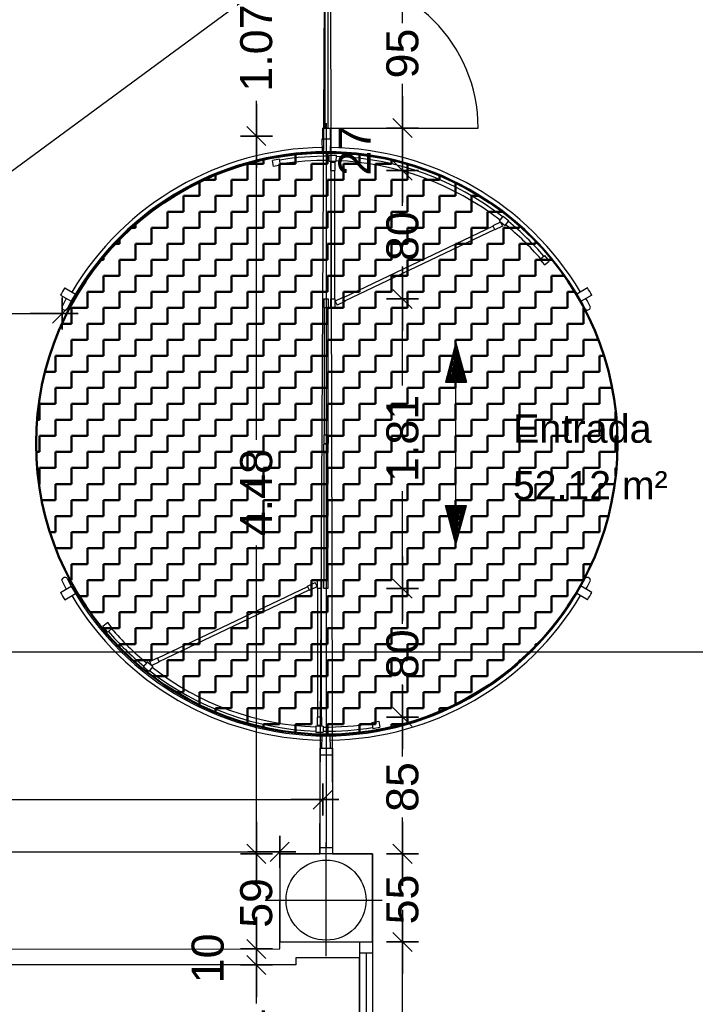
# Model space of a CAD drawing. Header units: metres. Extents: x -1 to 438, y -6 to 57.
# Tile 26 of 31: x 419.08 to 423.3, y 17.15 to 23.3. Entities that reach past the tile are written whole.
import ezdxf

# ---------------------------------------------------------------- set-up
doc = ezdxf.new("R2010")
doc.units = ezdxf.units.M
doc.header["$PDMODE"] = 65
doc.linetypes.add('CONTINUA', pattern=[0])
doc.linetypes.add('STRICHPUNKT', pattern=[25.4, 12.7, -6.35, 0, -6.35])
for name, color, linetype, lineweight in [('PB COTES', 7, 'CONTINUA', 25), ('PB LOCALS', 7, 'CONTINUA', 25), ('PB MURS++', 7, 'CONTINUA', 25), ('PB SÒLIDS I TRAMES', 7, 'CONTINUA', 25), ('PSC MURS ACTUAL', 7, 'CONTINUA', 25)]:
    doc.layers.add(name, color=color, linetype=linetype, lineweight=lineweight)
doc.styles.add('ARIAL', font='arial.ttf')
doc.dimstyles.new('DIMSTYLE_2', dxfattribs={"dimtxt": 0.2, "dimasz": 0.2, "dimexe": 0, "dimexo": 1e-06, "dimgap": 0.1, "dimtad": 0, "dimrnd": 0.01, "dimzin": 4, "dimdsep": 46, "dimtxsty": 'ARIAL', "dimblk1": 'ALL_ML_STRICH', "dimblk2": 'ALL_ML_STRICH', "dimsah": 1, "dimcen": 0, "dimse1": 1, "dimse2": 1, "dimclrd": 2, "dimclre": 2, "dimclrt": 2, "dimadec": 0, "dimazin": 0, "dimtfac": 1, "dimtdec": 0, "dimtix": 1, "dimtmove": 2, "dimatfit": 3, "dimfxl": 0, "dimtzin": 0, "dimlwd": 0, "dimlwe": 35, "dimarcsym": 0})
doc.dimstyles.new('DIMSTYLE_3', dxfattribs={"dimtxt": 0.2, "dimasz": 0.2, "dimexe": 0, "dimexo": 1e-06, "dimgap": 0.1, "dimtad": 0, "dimdec": 0, "dimlfac": 100, "dimrnd": 1, "dimzin": 4, "dimdsep": 46, "dimtxsty": 'ARIAL', "dimblk1": 'ALL_ML_STRICH', "dimblk2": 'ALL_ML_STRICH', "dimsah": 1, "dimcen": 0, "dimse1": 1, "dimse2": 1, "dimclrd": 2, "dimclre": 2, "dimclrt": 2, "dimadec": 0, "dimazin": 0, "dimtfac": 1, "dimtdec": 0, "dimtix": 1, "dimtmove": 2, "dimatfit": 3, "dimfxl": 0, "dimtzin": 0, "dimlwd": 0, "dimlwe": 35, "dimarcsym": 0})
doc.dimstyles.new('DIMSTYLE_4', dxfattribs={"dimtxt": 0.2, "dimasz": 0.2, "dimexe": 0, "dimexo": 1e-06, "dimgap": 0.1, "dimtad": 0, "dimdec": 0, "dimlfac": 100, "dimrnd": 1, "dimzin": 4, "dimdsep": 46, "dimtxsty": 'ARIAL', "dimblk1": 'ALL_ML_STRICH', "dimblk2": 'ALL_ML_STRICH', "dimsah": 1, "dimcen": 0, "dimse1": 1, "dimse2": 1, "dimclrd": 2, "dimclre": 2, "dimclrt": 2, "dimadec": 0, "dimazin": 0, "dimtfac": 1, "dimtdec": 0, "dimtix": 1, "dimtmove": 2, "dimatfit": 3, "dimfxl": 0, "dimtzin": 0, "dimlwd": 0, "dimlwe": 35, "dimarcsym": 0})
doc.dimstyles.new('DIMSTYLE_5', dxfattribs={"dimtxt": 0.2, "dimasz": 0.2, "dimexe": 0, "dimexo": 1e-06, "dimgap": 0.1, "dimtad": 0, "dimrnd": 0.01, "dimzin": 4, "dimdsep": 46, "dimtxsty": 'ARIAL', "dimblk1": 'ALL_ML_STRICH', "dimblk2": 'ALL_ML_STRICH', "dimsah": 1, "dimcen": 0, "dimse1": 1, "dimse2": 1, "dimclrd": 2, "dimclre": 2, "dimclrt": 2, "dimadec": 0, "dimazin": 0, "dimtfac": 1, "dimtdec": 0, "dimtix": 1, "dimtmove": 2, "dimatfit": 3, "dimfxl": 0, "dimtzin": 0, "dimlwd": 0, "dimlwe": 35, "dimarcsym": 0})
doc.dimstyles.new('DIMSTYLE_6', dxfattribs={"dimtxt": 0.2, "dimasz": 0.2, "dimexe": 0, "dimexo": 1e-06, "dimgap": 0.1, "dimtad": 2, "dimdec": 0, "dimlfac": 100, "dimrnd": 1, "dimzin": 4, "dimdsep": 46, "dimtxsty": 'ARIAL', "dimblk1": 'ALL_ML_STRICH', "dimblk2": 'ALL_ML_STRICH', "dimsah": 1, "dimcen": 0, "dimse1": 1, "dimse2": 1, "dimclrd": 2, "dimclre": 2, "dimclrt": 2, "dimadec": 0, "dimazin": 0, "dimtfac": 1, "dimtdec": 0, "dimtix": 1, "dimtmove": 2, "dimatfit": 3, "dimfxl": 0, "dimtvp": 1.2, "dimtzin": 0, "dimlwd": 0, "dimlwe": 35, "dimarcsym": 0})
doc.dimstyles.new('DIMSTYLE_7', dxfattribs={"dimtxt": 0.2, "dimasz": 0.2, "dimexe": 0, "dimexo": 1e-06, "dimgap": 0.1, "dimtad": 2, "dimdec": 0, "dimlfac": 100, "dimrnd": 1, "dimzin": 4, "dimdsep": 46, "dimtxsty": 'ARIAL', "dimblk1": 'ALL_ML_STRICH', "dimblk2": 'ALL_ML_STRICH', "dimsah": 1, "dimcen": 0, "dimse1": 1, "dimse2": 1, "dimclrd": 2, "dimclre": 2, "dimclrt": 2, "dimadec": 0, "dimazin": 0, "dimtfac": 1, "dimtdec": 0, "dimtix": 1, "dimtmove": 2, "dimatfit": 3, "dimfxl": 0, "dimtvp": 1.2, "dimtzin": 0, "dimlwd": 0, "dimlwe": 35, "dimarcsym": 0})

# ---------------------------------------------------------------- blocks, each defined once
blk = doc.blocks.new('ALL_ML_STRICH')
at = {"color": 0, "linetype": 'ByBlock', "lineweight": -2}
for p, q in [((0, -0.5), (0, 0.5)), ((-1, 0), (0.5, 0)), ((-0.3, -0.3), (0.3, 0.3))]:
    blk.add_line(p, q, dxfattribs=at)
blk = doc.blocks.new('*D27')
at = {"layer": 'DEFPOINTS', "color": 2, "linetype": 'CONTINUA', "lineweight": 35, "transparency": 33554687}
for p in [(421.281, 17.5397), (421.4691, 14.5508), (421.6729, 14.5508)]:
    blk.add_point(p, dxfattribs=at)
at = {"layer": 'PB COTES', "color": 2, "linetype": 'CONTINUA', "lineweight": -2, "transparency": 33554687}
for p, q in [((421.4691, 16.3895), (421.4691, 17.5397)), ((421.4691, 14.5508), (421.4691, 15.7295))]:
    blk.add_line(p, q, dxfattribs=at)
at = {"layer": 'PB COTES', "color": 2, "linetype": 'CONTINUA', "lineweight": 35, "transparency": 33554687, "xscale": 0.2, "yscale": 0.2, "zscale": 0.2}
for p, rotation in [((421.4691, 17.5397), 90), ((421.4691, 14.5508), 270)]:
    blk.add_blockref('ALL_ML_STRICH', p, dxfattribs=dict(at, rotation=rotation))
at = {"layer": 'PB COTES', "color": 2, "linetype": 'CONTINUA', "lineweight": 35, "transparency": 33554687, "insert": (421.4691, 16.0595), "char_height": 0.2, "width": 0.8, "attachment_point": 5, "rotation": 90, "style": 'ARIAL'}
blk.add_mtext('\\A1;{\\A1;{2.99\\H0.132000;\\S^ ;}}', dxfattribs=at)
blk = doc.blocks.new('*D28')
at = {"layer": 'DEFPOINTS', "color": 2, "linetype": 'CONTINUA', "lineweight": 35, "transparency": 33554687}
for p in [(421.2396, 18.0897), (421.281, 17.5397), (421.4691, 17.5397)]:
    blk.add_point(p, dxfattribs=at)
at = {"layer": 'PB COTES', "color": 2, "linetype": 'CONTINUA', "lineweight": -2, "transparency": 33554687}
for p, q in [((421.4691, 17.9949), (421.4691, 18.0897)), ((421.4691, 17.5397), (421.4691, 17.6149))]:
    blk.add_line(p, q, dxfattribs=at)
at = {"layer": 'PB COTES', "color": 2, "linetype": 'CONTINUA', "lineweight": 35, "transparency": 33554687, "xscale": 0.2, "yscale": 0.2, "zscale": 0.2}
for p, rotation in [((421.4691, 18.0897), 90), ((421.4691, 17.5397), 270)]:
    blk.add_blockref('ALL_ML_STRICH', p, dxfattribs=dict(at, rotation=rotation))
at = {"layer": 'PB COTES', "color": 2, "linetype": 'CONTINUA', "lineweight": 35, "transparency": 33554687, "insert": (421.4691, 17.8049), "char_height": 0.2, "width": 0.4, "attachment_point": 5, "rotation": 90, "style": 'ARIAL'}
blk.add_mtext('\\A1;{55}', dxfattribs=at)
blk = doc.blocks.new('*D29')
at = {"layer": 'DEFPOINTS', "color": 2, "linetype": 'CONTINUA', "lineweight": 35, "transparency": 33554687}
for p in [(420.9505, 18.9446), (421.2396, 18.0897), (421.4691, 18.0897)]:
    blk.add_point(p, dxfattribs=at)
at = {"layer": 'PB COTES', "color": 2, "linetype": 'CONTINUA', "lineweight": -2, "transparency": 33554687}
for p, q in [((421.4691, 18.6973), (421.4691, 18.9446)), ((421.4691, 18.0897), (421.4691, 18.3173))]:
    blk.add_line(p, q, dxfattribs=at)
at = {"layer": 'PB COTES', "color": 2, "linetype": 'CONTINUA', "lineweight": 35, "transparency": 33554687, "xscale": 0.2, "yscale": 0.2, "zscale": 0.2}
for p, rotation in [((421.4691, 18.9446), 90), ((421.4691, 18.0897), 270)]:
    blk.add_blockref('ALL_ML_STRICH', p, dxfattribs=dict(at, rotation=rotation))
at = {"layer": 'PB COTES', "color": 2, "linetype": 'CONTINUA', "lineweight": 35, "transparency": 33554687, "insert": (421.4691, 18.5073), "char_height": 0.2, "width": 0.4, "attachment_point": 5, "rotation": 90, "style": 'ARIAL'}
blk.add_mtext('\\A1;{85}', dxfattribs=at)
blk = doc.blocks.new('*D30')
at = {"layer": 'DEFPOINTS', "color": 2, "linetype": 'CONTINUA', "lineweight": 35, "transparency": 33554687}
for p in [(421.0053, 19.7466), (420.9505, 18.9446), (421.4691, 18.9446)]:
    blk.add_point(p, dxfattribs=at)
at = {"layer": 'PB COTES', "color": 2, "linetype": 'CONTINUA', "lineweight": -2, "transparency": 33554687}
for p, q in [((421.4691, 19.5269), (421.4691, 19.7466)), ((421.4691, 18.9446), (421.4691, 19.1469))]:
    blk.add_line(p, q, dxfattribs=at)
at = {"layer": 'PB COTES', "color": 2, "linetype": 'CONTINUA', "lineweight": 35, "transparency": 33554687, "xscale": 0.2, "yscale": 0.2, "zscale": 0.2}
for p, rotation in [((421.4691, 19.7466), 90), ((421.4691, 18.9446), 270)]:
    blk.add_blockref('ALL_ML_STRICH', p, dxfattribs=dict(at, rotation=rotation))
at = {"layer": 'PB COTES', "color": 2, "linetype": 'CONTINUA', "lineweight": 35, "transparency": 33554687, "insert": (421.4691, 19.3369), "char_height": 0.2, "width": 0.4, "attachment_point": 5, "rotation": 90, "style": 'ARIAL'}
blk.add_mtext('\\A1;{80}', dxfattribs=at)
blk = doc.blocks.new('*D31')
at = {"layer": 'DEFPOINTS', "color": 2, "linetype": 'CONTINUA', "lineweight": 35, "transparency": 33554687}
for p in [(421.044, 21.5559), (421.0053, 19.7466), (421.4691, 19.7466)]:
    blk.add_point(p, dxfattribs=at)
at = {"layer": 'PB COTES', "color": 2, "linetype": 'CONTINUA', "lineweight": -2, "transparency": 33554687}
for p, q in [((421.4691, 21.015), (421.4691, 21.5559)), ((421.4691, 19.7466), (421.4691, 20.355))]:
    blk.add_line(p, q, dxfattribs=at)
at = {"layer": 'PB COTES', "color": 2, "linetype": 'CONTINUA', "lineweight": 35, "transparency": 33554687, "xscale": 0.2, "yscale": 0.2, "zscale": 0.2}
for p, rotation in [((421.4691, 21.5559), 90), ((421.4691, 19.7466), 270)]:
    blk.add_blockref('ALL_ML_STRICH', p, dxfattribs=dict(at, rotation=rotation))
at = {"layer": 'PB COTES', "color": 2, "linetype": 'CONTINUA', "lineweight": 35, "transparency": 33554687, "insert": (421.4691, 20.685), "char_height": 0.2, "width": 0.8, "attachment_point": 5, "rotation": 90, "style": 'ARIAL'}
blk.add_mtext('\\A1;{\\A1;{1.81\\H0.132000;\\S^ ;}}', dxfattribs=at)
blk = doc.blocks.new('*D32')
at = {"layer": 'DEFPOINTS', "color": 2, "linetype": 'CONTINUA', "lineweight": 35, "transparency": 33554687}
for p in [(421.044, 22.3579), (421.044, 21.5559), (421.4691, 21.5559)]:
    blk.add_point(p, dxfattribs=at)
at = {"layer": 'PB COTES', "color": 2, "linetype": 'CONTINUA', "lineweight": -2, "transparency": 33554687}
for p, q in [((421.4691, 22.1382), (421.4691, 22.3579)), ((421.4691, 21.5559), (421.4691, 21.7582))]:
    blk.add_line(p, q, dxfattribs=at)
at = {"layer": 'PB COTES', "color": 2, "linetype": 'CONTINUA', "lineweight": 35, "transparency": 33554687, "xscale": 0.2, "yscale": 0.2, "zscale": 0.2}
for p, rotation in [((421.4691, 22.3579), 90), ((421.4691, 21.5559), 270)]:
    blk.add_blockref('ALL_ML_STRICH', p, dxfattribs=dict(at, rotation=rotation))
at = {"layer": 'PB COTES', "color": 2, "linetype": 'CONTINUA', "lineweight": 35, "transparency": 33554687, "insert": (421.4691, 21.9482), "char_height": 0.2, "width": 0.4, "attachment_point": 5, "rotation": 90, "style": 'ARIAL'}
blk.add_mtext('\\A1;{80}', dxfattribs=at)
blk = doc.blocks.new('*D33')
at = {"layer": 'DEFPOINTS', "color": 2, "linetype": 'CONTINUA', "lineweight": 35, "transparency": 33554687}
for p in [(421.4666, 22.6235), (421.044, 22.3579), (421.4691, 22.3579)]:
    blk.add_point(p, dxfattribs=at)
at = {"layer": 'PB COTES', "color": 2, "linetype": 'CONTINUA', "lineweight": -2, "transparency": 33554687}
blk.add_line((421.4691, 22.3579), (421.4691, 22.6235), dxfattribs=at)
at = {"layer": 'PB COTES', "color": 2, "linetype": 'CONTINUA', "lineweight": 35, "transparency": 33554687, "xscale": 0.2, "yscale": 0.2, "zscale": 0.2}
for p, rotation in [((421.4691, 22.6235), 90), ((421.4691, 22.3579), 270)]:
    blk.add_blockref('ALL_ML_STRICH', p, dxfattribs=dict(at, rotation=rotation))
at = {"layer": 'PB COTES', "color": 2, "linetype": 'CONTINUA', "lineweight": 35, "transparency": 33554687, "insert": (421.1691, 22.4817), "char_height": 0.2, "width": 0.4, "attachment_point": 5, "rotation": 90, "style": 'ARIAL'}
blk.add_mtext('\\A1;{27}', dxfattribs=at)
blk = doc.blocks.new('*D34')
at = {"layer": 'DEFPOINTS', "color": 2, "linetype": 'CONTINUA', "lineweight": 35, "transparency": 33554687}
for p in [(421.0182, 23.5735), (421.4666, 22.6235), (421.4691, 22.6235)]:
    blk.add_point(p, dxfattribs=at)
at = {"layer": 'PB COTES', "color": 2, "linetype": 'CONTINUA', "lineweight": -2, "transparency": 33554687}
for p, q in [((421.4691, 23.2787), (421.4691, 23.5735)), ((421.4691, 22.6235), (421.4691, 22.8987))]:
    blk.add_line(p, q, dxfattribs=at)
at = {"layer": 'PB COTES', "color": 2, "linetype": 'CONTINUA', "lineweight": 35, "transparency": 33554687, "xscale": 0.2, "yscale": 0.2, "zscale": 0.2}
for p, rotation in [((421.4691, 23.5735), 90), ((421.4691, 22.6235), 270)]:
    blk.add_blockref('ALL_ML_STRICH', p, dxfattribs=dict(at, rotation=rotation))
at = {"layer": 'PB COTES', "color": 2, "linetype": 'CONTINUA', "lineweight": 35, "transparency": 33554687, "insert": (421.4691, 23.0887), "char_height": 0.2, "width": 0.4, "attachment_point": 5, "rotation": 90, "style": 'ARIAL'}
blk.add_mtext('\\A1;{95}', dxfattribs=at)
blk = doc.blocks.new('*D46')
at = {"layer": 'DEFPOINTS', "color": 2, "linetype": 'CONTINUA', "lineweight": 35, "transparency": 33554687}
for p in [(412.8052, 18.7448), (412.8052, 18.4287), (420.9716, 18.0897)]:
    blk.add_point(p, dxfattribs=at)
at = {"layer": 'PB COTES', "color": 2, "linetype": 'CONTINUA', "lineweight": -2, "transparency": 33554687}
for p, q in [((412.8052, 18.4287), (416.5728, 18.4287)), ((417.2328, 18.4287), (420.9716, 18.4287))]:
    blk.add_line(p, q, dxfattribs=at)
at = {"layer": 'PB COTES', "color": 2, "linetype": 'CONTINUA', "lineweight": 35, "transparency": 33554687, "xscale": 0.2, "yscale": 0.2, "zscale": 0.2, "rotation": 180}
blk.add_blockref('ALL_ML_STRICH', (412.8052, 18.4287), dxfattribs=at)
at = {"layer": 'PB COTES', "color": 2, "linetype": 'CONTINUA', "lineweight": 35, "transparency": 33554687, "xscale": 0.2, "yscale": 0.2, "zscale": 0.2}
blk.add_blockref('ALL_ML_STRICH', (420.9716, 18.4287), dxfattribs=at)
at = {"layer": 'PB COTES', "color": 2, "linetype": 'CONTINUA', "lineweight": 35, "transparency": 33554687, "insert": (416.9028, 18.4277), "char_height": 0.2, "width": 0.8, "attachment_point": 5, "style": 'ARIAL'}
blk.add_mtext('\\A1;{\\A1;{8.17\\H0.132000;\\S^ ;}}', dxfattribs=at)
blk = doc.blocks.new('*D79')
at = {"layer": 'DEFPOINTS', "color": 2, "linetype": 'CONTINUA', "lineweight": 35, "transparency": 33554687}
for p in [(417.7755, 21.4654), (419.342, 21.5091), (417.7755, 21.3914)]:
    blk.add_point(p, dxfattribs=at)
at = {"layer": 'PB COTES', "color": 2, "linetype": 'CONTINUA', "lineweight": -2, "transparency": 33554687}
for p, q in [((417.7755, 21.4654), (418.2432, 21.4654)), ((418.9032, 21.4654), (419.342, 21.4654))]:
    blk.add_line(p, q, dxfattribs=at)
at = {"layer": 'PB COTES', "color": 2, "linetype": 'CONTINUA', "lineweight": 35, "transparency": 33554687, "xscale": 0.2, "yscale": 0.2, "zscale": 0.2, "rotation": 180}
blk.add_blockref('ALL_ML_STRICH', (417.7755, 21.4654), dxfattribs=at)
at = {"layer": 'PB COTES', "color": 2, "linetype": 'CONTINUA', "lineweight": 35, "transparency": 33554687, "xscale": 0.2, "yscale": 0.2, "zscale": 0.2}
blk.add_blockref('ALL_ML_STRICH', (419.342, 21.4654), dxfattribs=at)
at = {"layer": 'PB COTES', "color": 2, "linetype": 'CONTINUA', "lineweight": 35, "transparency": 33554687, "insert": (418.5732, 21.4643), "char_height": 0.2, "width": 0.8, "attachment_point": 5, "style": 'ARIAL'}
blk.add_mtext('\\A1;{\\A1;{1.57\\H0.132000;\\S^ ;}}', dxfattribs=at)
blk = doc.blocks.new('*D84')
at = {"layer": 'DEFPOINTS', "color": 2, "linetype": 'CONTINUA', "lineweight": 35, "transparency": 33554687}
for p in [(416.3691, 18.103), (416.3691, 17.8924), (420.7016, 17.8924)]:
    blk.add_point(p, dxfattribs=at)
at = {"layer": 'PB COTES', "color": 2, "linetype": 'CONTINUA', "lineweight": -2, "transparency": 33554687}
for p, q in [((416.3691, 18.103), (418.2198, 18.103)), ((418.8798, 18.103), (420.7016, 18.103))]:
    blk.add_line(p, q, dxfattribs=at)
at = {"layer": 'PB COTES', "color": 2, "linetype": 'CONTINUA', "lineweight": 35, "transparency": 33554687, "xscale": 0.2, "yscale": 0.2, "zscale": 0.2, "rotation": 180}
blk.add_blockref('ALL_ML_STRICH', (416.3691, 18.103), dxfattribs=at)
at = {"layer": 'PB COTES', "color": 2, "linetype": 'CONTINUA', "lineweight": 35, "transparency": 33554687, "xscale": 0.2, "yscale": 0.2, "zscale": 0.2}
blk.add_blockref('ALL_ML_STRICH', (420.7016, 18.103), dxfattribs=at)
at = {"layer": 'PB COTES', "color": 2, "linetype": 'CONTINUA', "lineweight": 35, "transparency": 33554687, "insert": (418.5498, 18.1019), "char_height": 0.2, "width": 0.8, "attachment_point": 5, "style": 'ARIAL'}
blk.add_mtext('\\A1;{\\A1;{4.33\\H0.132000;\\S^ ;}}', dxfattribs=at)
blk = doc.blocks.new('*D150')
at = {"layer": 'DEFPOINTS', "color": 2, "linetype": 'CONTINUA', "lineweight": 35, "transparency": 33554687}
for p in [(419.6082, 17.3957), (418.5164, 14.5506), (419.4047, 14.5506)]:
    blk.add_point(p, dxfattribs=at)
at = {"layer": 'PB COTES', "color": 2, "linetype": 'CONTINUA', "lineweight": -2, "transparency": 33554687}
for p, q in [((418.5164, 16.3169), (418.5164, 17.3957)), ((418.5164, 14.5506), (418.5164, 15.6569))]:
    blk.add_line(p, q, dxfattribs=at)
at = {"layer": 'PB COTES', "color": 2, "linetype": 'CONTINUA', "lineweight": 35, "transparency": 33554687, "xscale": 0.2, "yscale": 0.2, "zscale": 0.2}
for p, rotation in [((418.5164, 17.3957), 90), ((418.5164, 14.5506), 270)]:
    blk.add_blockref('ALL_ML_STRICH', p, dxfattribs=dict(at, rotation=rotation))
at = {"layer": 'PB COTES', "color": 2, "linetype": 'CONTINUA', "lineweight": 35, "transparency": 33554687, "insert": (418.5164, 15.9869), "char_height": 0.2, "width": 0.8, "attachment_point": 5, "rotation": 90, "style": 'ARIAL'}
blk.add_mtext('\\A1;{\\A1;{2.85\\H0.132000;\\S^ ;}}', dxfattribs=at)
blk = doc.blocks.new('*D151')
at = {"layer": 'DEFPOINTS', "color": 2, "linetype": 'CONTINUA', "lineweight": 35, "transparency": 33554687}
for p in [(419.6082, 17.4957), (418.5164, 17.3957), (419.6082, 17.3957)]:
    blk.add_point(p, dxfattribs=at)
at = {"layer": 'PB COTES', "color": 2, "linetype": 'CONTINUA', "lineweight": -2, "transparency": 33554687}
blk.add_line((418.5164, 17.3957), (418.5164, 17.4957), dxfattribs=at)
at = {"layer": 'PB COTES', "color": 2, "linetype": 'CONTINUA', "lineweight": 35, "transparency": 33554687, "xscale": 0.2, "yscale": 0.2, "zscale": 0.2}
for p, rotation in [((418.5164, 17.3957), 270), ((418.5164, 17.4957), 90)]:
    blk.add_blockref('ALL_ML_STRICH', p, dxfattribs=dict(at, rotation=rotation))
at = {"layer": 'PB COTES', "color": 2, "linetype": 'CONTINUA', "lineweight": 35, "transparency": 33554687, "insert": (418.213, 17.437), "char_height": 0.2, "width": 0.4, "attachment_point": 5, "rotation": 90, "style": 'ARIAL'}
blk.add_mtext('\\A1;{10}', dxfattribs=at)
blk = doc.blocks.new('*D152')
at = {"layer": 'DEFPOINTS', "color": 2, "linetype": 'CONTINUA', "lineweight": 35, "transparency": 33554687}
for p in [(417.7755, 21.3914), (418.5164, 17.4957), (419.6082, 17.4957)]:
    blk.add_point(p, dxfattribs=at)
at = {"layer": 'PB COTES', "color": 2, "linetype": 'CONTINUA', "lineweight": -2, "transparency": 33554687}
for p, q in [((418.5164, 19.7883), (418.5164, 21.3914)), ((418.5164, 17.4957), (418.5164, 19.1283))]:
    blk.add_line(p, q, dxfattribs=at)
at = {"layer": 'PB COTES', "color": 2, "linetype": 'CONTINUA', "lineweight": 35, "transparency": 33554687, "xscale": 0.2, "yscale": 0.2, "zscale": 0.2}
for p, rotation in [((418.5164, 21.3914), 90), ((418.5164, 17.4957), 270)]:
    blk.add_blockref('ALL_ML_STRICH', p, dxfattribs=dict(at, rotation=rotation))
at = {"layer": 'PB COTES', "color": 2, "linetype": 'CONTINUA', "lineweight": 35, "transparency": 33554687, "insert": (418.5164, 19.4583), "char_height": 0.2, "width": 0.8, "attachment_point": 5, "rotation": 90, "style": 'ARIAL'}
blk.add_mtext('\\A1;{\\A1;{3.90\\H0.132000;\\S^ ;}}', dxfattribs=at)
blk = doc.blocks.new('*D157')
at = {"layer": 'DEFPOINTS', "color": 2, "linetype": 'CONTINUA', "lineweight": 35, "transparency": 33554687}
for p in [(420.3591, 17.3957), (420.5558, 16.5508), (421.1504, 16.5508)]:
    blk.add_point(p, dxfattribs=at)
at = {"layer": 'PB COTES', "color": 2, "linetype": 'CONTINUA', "lineweight": -2, "transparency": 33554687}
for p, q in [((420.5558, 17.1546), (420.5558, 17.3957)), ((420.5558, 16.5508), (420.5558, 16.7746))]:
    blk.add_line(p, q, dxfattribs=at)
at = {"layer": 'PB COTES', "color": 2, "linetype": 'CONTINUA', "lineweight": 35, "transparency": 33554687, "xscale": 0.2, "yscale": 0.2, "zscale": 0.2}
for p, rotation in [((420.5558, 17.3957), 90), ((420.5558, 16.5508), 270)]:
    blk.add_blockref('ALL_ML_STRICH', p, dxfattribs=dict(at, rotation=rotation))
at = {"layer": 'PB COTES', "color": 2, "linetype": 'CONTINUA', "lineweight": 35, "transparency": 33554687, "insert": (420.5558, 16.9646), "char_height": 0.2, "width": 0.4, "attachment_point": 5, "rotation": 90, "style": 'ARIAL'}
blk.add_mtext('\\A1;{84}', dxfattribs=at)
blk = doc.blocks.new('*D158')
at = {"layer": 'DEFPOINTS', "color": 2, "linetype": 'CONTINUA', "lineweight": 35, "transparency": 33554687}
for p in [(420.3591, 17.4957), (420.3591, 17.3957), (420.5558, 17.3957)]:
    blk.add_point(p, dxfattribs=at)
at = {"layer": 'PB COTES', "color": 2, "linetype": 'CONTINUA', "lineweight": -2, "transparency": 33554687}
blk.add_line((420.5558, 17.3957), (420.5558, 17.4957), dxfattribs=at)
at = {"layer": 'PB COTES', "color": 2, "linetype": 'CONTINUA', "lineweight": 35, "transparency": 33554687, "xscale": 0.2, "yscale": 0.2, "zscale": 0.2}
for p, rotation in [((420.5558, 17.3957), 270), ((420.5558, 17.4957), 90)]:
    blk.add_blockref('ALL_ML_STRICH', p, dxfattribs=dict(at, rotation=rotation))
at = {"layer": 'PB COTES', "color": 2, "linetype": 'CONTINUA', "lineweight": 35, "transparency": 33554687, "insert": (420.2524, 17.437), "char_height": 0.2, "width": 0.4, "attachment_point": 5, "rotation": 90, "style": 'ARIAL'}
blk.add_mtext('\\A1;{10}', dxfattribs=at)
blk = doc.blocks.new('*D159')
at = {"layer": 'DEFPOINTS', "color": 2, "linetype": 'CONTINUA', "lineweight": 35, "transparency": 33554687}
for p in [(420.7016, 18.0897), (420.3591, 17.4957), (420.5558, 17.4957)]:
    blk.add_point(p, dxfattribs=at)
at = {"layer": 'PB COTES', "color": 2, "linetype": 'CONTINUA', "lineweight": -2, "transparency": 33554687}
for p, q in [((420.5558, 17.9735), (420.5558, 18.0897)), ((420.5558, 17.4957), (420.5558, 17.5935))]:
    blk.add_line(p, q, dxfattribs=at)
at = {"layer": 'PB COTES', "color": 2, "linetype": 'CONTINUA', "lineweight": 35, "transparency": 33554687, "xscale": 0.2, "yscale": 0.2, "zscale": 0.2}
for p, rotation in [((420.5558, 18.0897), 90), ((420.5558, 17.4957), 270)]:
    blk.add_blockref('ALL_ML_STRICH', p, dxfattribs=dict(at, rotation=rotation))
at = {"layer": 'PB COTES', "color": 2, "linetype": 'CONTINUA', "lineweight": 35, "transparency": 33554687, "insert": (420.5558, 17.7835), "char_height": 0.2, "width": 0.4, "attachment_point": 5, "rotation": 90, "style": 'ARIAL'}
blk.add_mtext('\\A1;{59}', dxfattribs=at)
blk = doc.blocks.new('*D160')
at = {"layer": 'DEFPOINTS', "color": 2, "linetype": 'CONTINUA', "lineweight": 35, "transparency": 33554687}
for p in [(421.0316, 22.5738), (420.5558, 18.0897), (420.7016, 18.0897)]:
    blk.add_point(p, dxfattribs=at)
at = {"layer": 'PB COTES', "color": 2, "linetype": 'CONTINUA', "lineweight": -2, "transparency": 33554687}
for p, q in [((420.5558, 20.676), (420.5558, 22.5738)), ((420.5558, 18.0897), (420.5558, 20.016))]:
    blk.add_line(p, q, dxfattribs=at)
at = {"layer": 'PB COTES', "color": 2, "linetype": 'CONTINUA', "lineweight": 35, "transparency": 33554687, "xscale": 0.2, "yscale": 0.2, "zscale": 0.2}
for p, rotation in [((420.5558, 22.5738), 90), ((420.5558, 18.0897), 270)]:
    blk.add_blockref('ALL_ML_STRICH', p, dxfattribs=dict(at, rotation=rotation))
at = {"layer": 'PB COTES', "color": 2, "linetype": 'CONTINUA', "lineweight": 35, "transparency": 33554687, "insert": (420.5558, 20.346), "char_height": 0.2, "width": 0.8, "attachment_point": 5, "rotation": 90, "style": 'ARIAL'}
blk.add_mtext('\\A1;{\\A1;{4.48\\H0.132000;\\S^ ;}}', dxfattribs=at)
blk = doc.blocks.new('*D161')
at = {"layer": 'DEFPOINTS', "color": 2, "linetype": 'CONTINUA', "lineweight": 35, "transparency": 33554687}
for p in [(420.7364, 23.6435), (420.5558, 22.5738), (421.0316, 22.5738)]:
    blk.add_point(p, dxfattribs=at)
at = {"layer": 'PB COTES', "color": 2, "linetype": 'CONTINUA', "lineweight": -2, "transparency": 33554687}
for p, q in [((420.5558, 23.4531), (420.5558, 23.6435)), ((420.5558, 22.5738), (420.5558, 22.7931))]:
    blk.add_line(p, q, dxfattribs=at)
at = {"layer": 'PB COTES', "color": 2, "linetype": 'CONTINUA', "lineweight": 35, "transparency": 33554687, "xscale": 0.2, "yscale": 0.2, "zscale": 0.2}
for p, rotation in [((420.5558, 23.6435), 90), ((420.5558, 22.5738), 270)]:
    blk.add_blockref('ALL_ML_STRICH', p, dxfattribs=dict(at, rotation=rotation))
at = {"layer": 'PB COTES', "color": 2, "linetype": 'CONTINUA', "lineweight": 35, "transparency": 33554687, "insert": (420.5558, 23.1231), "char_height": 0.2, "width": 0.8, "attachment_point": 5, "rotation": 90, "style": 'ARIAL'}
blk.add_mtext('\\A1;{\\A1;{1.07\\H0.132000;\\S^ ;}}', dxfattribs=at)

msp = doc.modelspace()

# ---------------------------------------------------------------- hatches: boundary and pattern name
at = {"layer": 'PB SÒLIDS I TRAMES', "linetype": 'CONTINUA', "lineweight": 50, "transparency": 33554687}
h = msp.add_hatch(dxfattribs=at)
h.set_pattern_fill('TRAMA', color=202, scale=0.1, angle=90, style=0, pattern_type=2)
h.set_pattern_definition([(90, (-0.2, 0.2), (-0.1, 0.1), [0.1, -0.1]), (180, (-0.2, 0.2), (-0.1, -0.1), [0.1, -0.1])])
h.paths.add_polyline_path([(422.66349, 21.37356), (422.59919, 21.50709), (422.52421, 21.63494), (422.43907, 21.75624), (422.34432, 21.87021), (422.24059, 21.97607), (422.12858, 22.07313), (422.00903, 22.16073), (421.88275, 22.2383), (421.75055, 22.30532), (421.61334, 22.36133), (421.47201, 22.40598), (421.32752, 22.43896), (421.18082, 22.46005), (421.03289, 22.46912), (420.88471, 22.46609), (420.73727, 22.451), (420.59156, 22.42394), (420.44853, 22.3851), (420.30914, 22.33472), (420.17433, 22.27316), (420.04498, 22.2008), (419.92196, 22.11815), (419.80608, 22.02574), (419.69813, 21.9242), (419.59881, 21.81419), (419.50878, 21.69646), (419.42865, 21.57178), (419.35896, 21.44098), (419.30015, 21.30494), (419.25263, 21.16455), (419.21671, 21.02076), (419.19263, 20.87452), (419.18055, 20.72681), (419.18055, 20.5786), (419.19263, 20.43088), (419.21671, 20.28464), (419.25263, 20.14085), (419.30015, 20.00047), (419.35896, 19.86443), (419.42865, 19.73363), (419.50878, 19.60895), (419.59881, 19.49121), (419.69813, 19.38121), (419.80608, 19.27966), (419.92196, 19.18726), (420.04498, 19.1046), (420.17433, 19.03225), (420.30914, 18.97068), (420.44853, 18.92031), (420.59156, 18.88146), (420.73727, 18.8544), (420.88471, 18.83931), (421.03289, 18.83629), (421.18082, 18.84535), (421.32752, 18.86644), (421.47201, 18.89942), (421.61334, 18.94407), (421.75055, 19.00009), (421.88275, 19.06711), (422.00903, 19.14467), (422.12858, 19.23228), (422.24059, 19.32933), (422.34432, 19.4352), (422.43907, 19.54916), (422.52421, 19.67047), (422.59919, 19.79832), (422.66349, 19.93185), (422.7167, 20.07018), (422.75846, 20.21238), (422.78848, 20.35752), (422.80658, 20.50462), (422.81262, 20.6527), (422.80658, 20.80079), (422.78848, 20.94789), (422.75846, 21.09302), (422.7167, 21.23523)], flags=0)

# ---------------------------------------------------------------- linework, layer by layer
at = {"layer": 'PB LOCALS', "color": 7, "linetype": 'CONTINUA', "lineweight": 25, "transparency": 33554687}
for p, q in [((421.01819, 23.64351), (421.03157, 18.08966)), ((420.95157, 18.08966), (420.98319, 23.57351)), ((420.70157, 17.49573), (420.70346, 18.08967)), ((420.70346, 18.08967), (420.95157, 18.08966)), ((421.03157, 18.08966), (421.28106, 18.08965)), ((421.28106, 18.08965), (421.28097, 14.55079)), ((412.8042, 17.4947), (420.70157, 17.49573)), ((421.20105, 17.43966), (420.80157, 17.43966)), ((420.80157, 17.43966), (420.80157, 17.39573)), ((421.20103, 16.55078), (421.20105, 17.43966)), ((420.80157, 17.39573), (417.76767, 17.39573))]:
    msp.add_line(p, q, dxfattribs=at)
at = {"layer": 'PB MURS++', "color": 7, "linetype": 'CONTINUA', "lineweight": 25, "transparency": 33554687}
for p, q in [((420.98319, 23.57351), (420.98319, 22.62351)), ((421.00319, 23.57351), (421.00319, 22.62351)), ((420.96819, 22.62351), (421.01819, 22.62351)), ((420.96819, 22.62351), (420.96819, 22.55092)), ((420.99159, 22.62351), (421.94159, 22.62351)), ((421.01819, 22.55079), (421.01819, 22.62351)), ((420.95159, 18.74926), (420.95157, 18.08966)), ((420.95159, 18.70926), (421.03159, 18.70925)), ((420.9517, 18.74926), (421.0317, 18.74925)), ((420.99159, 18.70926), (420.99157, 18.12966)), ((421.03159, 18.74925), (421.03157, 18.08966)), ((420.99145, 17.45078), (420.99145, 18.16015)), ((421.28106, 18.08965), (420.70157, 18.08967)), ((420.70157, 18.08967), (420.70157, 17.53966)), ((420.95168, 18.12966), (421.03168, 18.12966)), ((421.28104, 17.53966), (421.28106, 18.08965)), ((420.61151, 17.80078), (421.34145, 17.80078)), ((420.70157, 17.53966), (421.28104, 17.53966)), ((421.20106, 17.53966), (421.20097, 14.55079)), ((421.28106, 17.53966), (421.28097, 14.55079)), ((421.20097, 17.47225), (421.28097, 17.47225)), ((421.24106, 17.47225), (421.24097, 14.59079))]:
    msp.add_line(p, q, dxfattribs=at)
at = {"layer": 'PB MURS++', "color": 180, "linetype": 'STRICHPUNKT', "transparency": 33554687}
msp.add_line((420.99159, 22.65461), (420.99159, 18.6479), dxfattribs=at)
at = {"layer": 'PB MURS++', "color": 180, "transparency": 33554687}
for p, q in [((420.96498, 22.55307), (420.96607, 22.47554)), ((421.01819, 22.55307), (421.01711, 22.47554)), ((421.01031, 22.4148), (421.01071, 22.45281)), ((421.05631, 22.45175), (421.01071, 22.45281)), ((421.05494, 22.41376), (421.05631, 22.45175)), ((420.7007, 22.42927), (420.65579, 22.42134)), ((420.66287, 22.384), (420.65579, 22.42134)), ((420.70684, 22.39176), (420.66287, 22.384)), ((420.70684, 22.39176), (420.7007, 22.42927)), ((421.05494, 22.41376), (421.01031, 22.4148)), ((421.01895, 22.4111), (421.01895, 22.35789)), ((421.01895, 22.4111), (421.04632, 22.4111)), ((421.04632, 22.4111), (421.04632, 22.35789)), ((421.01895, 22.35789), (421.04632, 22.35789)), ((421.02124, 22.35789), (421.02124, 21.55588)), ((421.04404, 22.35789), (421.04404, 21.55588)), ((422.08205, 22.03535), (422.03403, 22.01242)), ((422.07517, 22.04277), (422.09852, 22.07276)), ((422.07517, 22.04277), (422.11004, 22.01489)), ((422.08205, 22.03535), (422.09384, 22.01065)), ((422.09852, 22.07276), (422.13415, 22.04428)), ((422.11004, 22.01489), (422.13415, 22.04428)), ((422.03501, 22.01036), (421.09703, 21.5625)), ((422.04484, 21.98978), (421.10686, 21.54192)), ((422.03403, 22.01242), (422.04582, 21.98772)), ((422.09384, 22.01065), (422.04582, 21.98772)), ((422.32783, 21.8023), (422.35663, 21.82711)), ((422.32783, 21.8023), (422.35653, 21.76811)), ((422.35653, 21.76811), (422.38595, 21.79218)), ((422.35663, 21.82711), (422.38595, 21.79218)), ((419.35787, 21.6252), (419.42447, 21.5855)), ((422.6253, 21.6252), (422.5587, 21.5855)), ((419.33127, 21.57913), (419.39896, 21.54131)), ((420.9779, 21.55588), (420.9779, 21.50267)), ((420.9779, 21.55588), (421.00527, 21.55588)), ((421.00527, 21.55588), (421.00527, 21.50267)), ((421.01895, 21.55588), (421.04632, 21.55588)), ((421.01895, 21.55588), (421.01895, 21.50267)), ((421.04632, 21.55588), (421.04632, 21.50267)), ((421.09605, 21.56455), (421.04803, 21.54163)), ((421.04803, 21.54163), (421.05982, 21.51693)), ((421.10784, 21.53986), (421.05982, 21.51693)), ((421.09605, 21.56455), (421.10784, 21.53986)), ((422.6519, 21.57913), (422.58422, 21.54131)), ((419.34805, 21.48999), (419.35347, 21.48723)), ((420.9779, 21.50267), (421.00527, 21.50267)), ((420.98018, 21.50267), (420.98018, 20.70675)), ((421.00299, 21.50267), (421.00299, 20.70675)), ((421.01895, 21.50267), (421.04632, 21.50267)), ((422.63512, 21.48999), (422.62971, 21.48723)), ((421.80246, 21.28118), (421.73688, 21.03642)), ((421.80246, 21.03642), (421.80246, 21.28118)), ((421.80246, 21.28118), (421.86804, 21.03642)), ((421.80246, 20.02133), (421.80246, 21.28118)), ((421.74348, 21.04149), (421.79739, 21.24269)), ((421.79739, 21.24269), (421.79739, 21.04149)), ((421.80753, 21.24269), (421.80753, 21.04149)), ((421.86144, 21.04149), (421.80753, 21.24269)), ((421.75008, 21.04656), (421.79232, 21.20419)), ((421.75669, 21.05162), (421.78726, 21.1657)), ((421.78726, 21.1657), (421.78726, 21.05162)), ((421.79232, 21.20419), (421.79232, 21.04656)), ((421.81259, 21.20419), (421.81259, 21.04656)), ((421.85483, 21.04656), (421.81259, 21.20419)), ((421.81766, 21.1657), (421.81766, 21.05162)), ((421.84823, 21.05162), (421.81766, 21.1657)), ((421.76329, 21.05669), (421.78219, 21.1272)), ((421.78219, 21.1272), (421.78219, 21.05669)), ((421.82273, 21.1272), (421.82273, 21.05669)), ((421.84162, 21.05669), (421.82273, 21.1272)), ((421.73688, 21.03642), (421.86804, 21.03642)), ((421.79739, 21.04149), (421.74348, 21.04149)), ((421.79232, 21.04656), (421.75008, 21.04656)), ((421.78726, 21.05162), (421.75669, 21.05162)), ((421.78219, 21.05669), (421.76329, 21.05669)), ((421.7699, 21.06176), (421.77712, 21.08871)), ((421.77712, 21.06176), (421.7699, 21.06176)), ((421.77712, 21.08871), (421.77712, 21.06176)), ((421.80753, 21.04149), (421.86144, 21.04149)), ((421.81259, 21.04656), (421.85483, 21.04656)), ((421.81766, 21.05162), (421.84823, 21.05162)), ((421.82273, 21.05669), (421.84162, 21.05669)), ((421.8278, 21.08871), (421.8278, 21.06176)), ((421.83502, 21.06176), (421.8278, 21.08871)), ((421.8278, 21.06176), (421.83502, 21.06176)), ((420.9779, 20.70675), (420.9779, 20.65354)), ((420.9779, 20.70675), (421.00527, 20.70675)), ((421.00527, 20.70675), (421.00527, 20.65354)), ((420.9779, 20.65354), (421.00527, 20.65354)), ((420.9779, 20.59576), (420.9779, 20.64898)), ((421.00527, 20.64898), (420.9779, 20.64898)), ((421.00527, 20.59576), (421.00527, 20.64898)), ((421.00527, 20.59576), (420.9779, 20.59576)), ((420.98018, 19.79984), (420.98018, 20.59576)), ((421.00299, 19.79984), (421.00299, 20.59576)), ((421.80246, 20.02133), (421.73688, 20.26609)), ((421.73688, 20.26609), (421.86804, 20.26609)), ((421.79739, 20.26102), (421.74348, 20.26102)), ((421.74348, 20.26102), (421.79739, 20.05982)), ((421.79232, 20.25596), (421.75008, 20.25596)), ((421.75008, 20.25596), (421.79232, 20.09832)), ((421.78726, 20.25089), (421.75669, 20.25089)), ((421.75669, 20.25089), (421.78726, 20.13681)), ((421.78219, 20.24582), (421.76329, 20.24582)), ((421.76329, 20.24582), (421.78219, 20.17531)), ((421.7699, 20.24075), (421.77712, 20.2138)), ((421.77712, 20.24075), (421.7699, 20.24075)), ((421.77712, 20.2138), (421.77712, 20.24075)), ((421.78219, 20.17531), (421.78219, 20.24582)), ((421.78726, 20.13681), (421.78726, 20.25089)), ((421.79232, 20.09832), (421.79232, 20.25596)), ((421.79739, 20.05982), (421.79739, 20.26102)), ((421.80246, 20.26609), (421.80246, 20.02133)), ((421.80246, 20.02133), (421.86804, 20.26609)), ((421.80753, 20.05982), (421.80753, 20.26102)), ((421.80753, 20.26102), (421.86144, 20.26102)), ((421.86144, 20.26102), (421.80753, 20.05982)), ((421.81259, 20.09832), (421.81259, 20.25596)), ((421.81259, 20.25596), (421.85483, 20.25596)), ((421.85483, 20.25596), (421.81259, 20.09832)), ((421.81766, 20.13681), (421.81766, 20.25089)), ((421.81766, 20.25089), (421.84823, 20.25089)), ((421.84823, 20.25089), (421.81766, 20.13681)), ((421.82273, 20.17531), (421.82273, 20.24582)), ((421.82273, 20.24582), (421.84162, 20.24582)), ((421.84162, 20.24582), (421.82273, 20.17531)), ((421.8278, 20.2138), (421.8278, 20.24075)), ((421.8278, 20.24075), (421.83502, 20.24075)), ((421.83502, 20.24075), (421.8278, 20.2138)), ((419.34805, 19.81252), (419.35347, 19.81528)), ((422.63512, 19.81252), (422.62971, 19.81528)), ((419.33127, 19.72338), (419.39896, 19.76121)), ((419.93834, 19.31273), (420.87632, 19.7606)), ((420.87534, 19.76265), (420.92336, 19.78558)), ((420.88713, 19.73796), (420.87534, 19.76265)), ((420.88713, 19.73796), (420.93515, 19.76089)), ((420.93515, 19.76089), (420.92336, 19.78558)), ((420.96422, 19.79984), (420.93685, 19.79984)), ((420.93685, 19.74663), (420.93685, 19.79984)), ((420.96422, 19.74663), (420.93685, 19.74663)), ((420.93913, 18.94463), (420.93913, 19.74663)), ((420.96194, 18.94463), (420.96194, 19.74663)), ((420.96422, 19.74663), (420.96422, 19.79984)), ((420.9779, 19.74663), (420.9779, 19.79984)), ((421.00527, 19.79984), (420.9779, 19.79984)), ((421.00527, 19.74663), (420.9779, 19.74663)), ((421.00527, 19.74663), (421.00527, 19.79984)), ((422.6519, 19.72338), (422.58422, 19.76121)), ((419.35787, 19.67731), (419.42447, 19.71701)), ((419.94816, 19.29215), (420.88615, 19.74002)), ((422.6253, 19.67731), (422.5587, 19.71701)), ((419.62664, 19.5344), (419.59722, 19.51033)), ((419.62655, 19.4754), (419.59722, 19.51033)), ((419.65535, 19.50021), (419.62655, 19.4754)), ((419.65535, 19.50021), (419.62664, 19.5344)), ((419.88933, 19.29186), (419.93735, 19.31479)), ((419.94915, 19.29009), (419.93735, 19.31479)), ((419.87313, 19.28762), (419.84903, 19.25823)), ((419.88466, 19.22976), (419.84903, 19.25823)), ((419.90801, 19.25975), (419.87313, 19.28762)), ((419.90801, 19.25975), (419.88466, 19.22976)), ((419.90113, 19.26716), (419.88933, 19.29186)), ((419.90113, 19.26716), (419.94915, 19.29009)), ((420.93685, 18.89141), (420.93685, 18.94463)), ((420.96422, 18.94463), (420.93685, 18.94463)), ((420.96422, 18.89141), (420.96422, 18.94463)), ((420.92824, 18.88875), (420.92687, 18.85076)), ((420.92824, 18.88875), (420.97287, 18.88771)), ((420.96422, 18.89141), (420.93685, 18.89141)), ((420.97287, 18.88771), (420.97247, 18.8497)), ((421.27634, 18.91075), (421.3203, 18.91852)), ((421.27634, 18.91075), (421.28248, 18.87324)), ((421.28248, 18.87324), (421.32739, 18.88117)), ((421.3203, 18.91852), (421.32739, 18.88117)), ((420.92687, 18.85076), (420.97247, 18.8497)), ((420.96498, 18.74944), (420.96607, 18.82697)), ((421.01819, 18.74944), (421.01711, 18.82697))]:
    msp.add_line(p, q, dxfattribs=at)
at = {"layer": 'PB MURS++', "color": 7, "linetype": 'CONTINUA', "lineweight": 25, "transparency": 33554687}
msp.add_circle((420.99145, 17.80078), 0.25, dxfattribs=at)
msp.add_arc((420.99319, 22.62351), 0.9484, 0, 90, dxfattribs=at)
at = {"layer": 'PB MURS++', "color": 180, "transparency": 33554687}
for centre, radius, start, end in [((420.99159, 20.65126), 1.902, 89.198553, 90.801447), ((420.99159, 20.65126), 1.82446, 27.494245, 152.505755), ((420.99159, 20.65126), 1.85081, 90.801447, 149.198553), ((420.99159, 20.65126), 1.85081, 30.801447, 89.198553), ((420.99159, 20.65126), 1.79583, 89.391856, 99.291408), ((420.99159, 20.65126), 1.76947, 89.391856, 99.291408), ((420.99159, 20.65126), 1.76947, 52.091856, 87.941408), ((420.99159, 20.65126), 1.79583, 52.091856, 87.941408), ((420.99159, 20.65126), 1.76947, 40.741856, 50.641408), ((420.99159, 20.65126), 1.79583, 40.741856, 50.641408), ((420.99159, 20.65126), 1.902, 149.198553, 150.801134), ((420.99159, 20.65126), 1.902, 29.198866, 30.801447), ((420.99159, 20.65126), 1.85994, 150.801134, 152.507264), ((420.99159, 20.65126), 1.85994, 27.492736, 29.198866), ((419.35473, 21.50309), 0.0147, 152.507264, 242.963621), ((419.36015, 21.50032), 0.0147, 242.963621, 332.505755), ((422.62303, 21.50032), 0.0147, 207.494245, 297.036379), ((422.62844, 21.50309), 0.0147, 297.036379, 27.492736), ((419.35473, 19.79943), 0.0147, 117.036379, 207.492736), ((419.36015, 19.80219), 0.0147, 27.494245, 117.036379), ((420.99159, 20.65126), 1.82446, 207.494245, 332.505755), ((422.62303, 19.80219), 0.0147, 62.963621, 152.505755), ((422.62844, 19.79943), 0.0147, 332.507264, 62.963621), ((420.99159, 20.65126), 1.85994, 207.492736, 209.198866), ((420.99159, 20.65126), 1.85994, 330.801134, 332.507264), ((420.99159, 20.65126), 1.902, 209.198866, 210.801447), ((420.99159, 20.65126), 1.85081, 210.801447, 269.198553), ((420.99159, 20.65126), 1.85081, 270.801447, 329.198553), ((420.99159, 20.65126), 1.902, 329.198553, 330.801134), ((420.99159, 20.65126), 1.76947, 220.741856, 230.641408), ((420.99159, 20.65126), 1.79583, 220.741856, 230.641408), ((420.99159, 20.65126), 1.76947, 232.091856, 267.941408), ((420.99159, 20.65126), 1.79583, 232.091856, 267.941408), ((420.99159, 20.65126), 1.76947, 269.391856, 279.291408), ((420.99159, 20.65126), 1.79583, 269.391856, 279.291408), ((420.99159, 20.65126), 1.902, 269.198553, 270.801447)]:
    msp.add_arc(centre, radius, start, end, dxfattribs=at)
at = {"layer": 'PB SÒLIDS I TRAMES', "color": 202, "linetype": 'CONTINUA', "lineweight": 50, "transparency": 33554687}
msp.add_circle((420.99583, 20.6527), 1.81679, dxfattribs=at)
at = {"layer": 'PSC MURS ACTUAL', "transparency": 33554687}
for p, q in [((421.27693, 24.00959), (415.63693, 19.85868)), ((425.30271, 19.34959), (405.93134, 19.34959))]:
    msp.add_line(p, q, dxfattribs=at)

# ---------------------------------------------------------------- texts
at = {"layer": 'PB LOCALS', "color": 7, "linetype": 'CONTINUA', "lineweight": 25, "transparency": 33554687, "char_height": 0.1770789, "attachment_point": 7, "style": 'ARIAL'}
for s, insert, width in [('\\W1.00;Entrada', (422.15919, 20.6552), 0.9593352), ('\\W0.99;52.12 m²', (422.15919, 20.30104), 1.0672537)]:
    msp.add_mtext(s, dxfattribs=dict(at, insert=insert, width=width))

# ---------------------------------------------------------------- dimensions: what is measured, and where the dimension line sits
at = {"layer": 'PB COTES', "color": 2, "linetype": 'CONTINUA', "lineweight": 35, "transparency": 33554687}
for base, p1, p2, dimstyle, picture, middle in [((420.5558, 23.64351), (421.03157, 22.57381), (420.73645, 23.64351), 'DIMSTYLE_5', '*D161', (420.5558, 23.12311)), ((421.46908, 23.57351), (421.46659, 22.62351), (421.01819, 23.57351), 'DIMSTYLE_4', '*D34', (421.46908, 23.08872)), ((421.46908, 22.62351), (421.04404, 22.35789), (421.46659, 22.62351), 'DIMSTYLE_6', '*D33', (421.16908, 22.48165)), ((420.5558, 22.57381), (420.70157, 18.08967), (421.03157, 22.57381), 'DIMSTYLE_5', '*D160', (420.5558, 20.34599)), ((421.46908, 22.35789), (421.04404, 21.55588), (421.04404, 22.35789), 'DIMSTYLE_4', '*D32', (421.46908, 21.94818)), ((421.46908, 21.55588), (421.00527, 19.74663), (421.04404, 21.55588), 'DIMSTYLE_5', '*D31', (421.46908, 20.68501)), ((418.51638, 21.39135), (419.60824, 17.49573), (417.77546, 21.39135), 'DIMSTYLE_5', '*D152', (418.51638, 19.45833)), ((421.46908, 19.74663), (420.95054, 18.94463), (421.00527, 19.74663), 'DIMSTYLE_4', '*D30', (421.46908, 19.33692)), ((421.46908, 18.94463), (421.23957, 18.08965), (420.95054, 18.94463), 'DIMSTYLE_4', '*D29', (421.46908, 18.50734)), ((420.5558, 18.08967), (420.35915, 17.49573), (420.70157, 18.08967), 'DIMSTYLE_4', '*D159', (420.5558, 17.78345)), ((421.46908, 18.08965), (421.28104, 17.53966), (421.23957, 18.08965), 'DIMSTYLE_3', '*D28', (421.46908, 17.80486)), ((418.51638, 17.49573), (419.60824, 17.39573), (419.60824, 17.49573), 'DIMSTYLE_7', '*D151', (418.21297, 17.43702)), ((420.5558, 17.49573), (420.35915, 17.39573), (420.35915, 17.49573), 'DIMSTYLE_7', '*D158', (420.25239, 17.43702)), ((421.46908, 17.53966), (421.67286, 14.55078), (421.28104, 17.53966), 'DIMSTYLE_2', '*D27', (421.46908, 16.05947)), ((418.51638, 17.39573), (419.4047, 14.55061), (419.60824, 17.39573), 'DIMSTYLE_5', '*D150', (418.51638, 15.98686)), ((420.5558, 17.39573), (421.15041, 16.55078), (420.35915, 17.39573), 'DIMSTYLE_4', '*D157', (420.5558, 16.96462))]:
    dim = msp.add_linear_dim(base=base, p1=p1, p2=p2, angle=90, dimstyle=dimstyle, override={"dimpost": '<>', "dimclrd": 2, "dimclre": 2, "dimclrt": 2, "dimlwd": 0, "dimlwe": 35}, dxfattribs=at)
    dim.commit()
    dim.dimension.update_dxf_attribs({"geometry": picture, "text_midpoint": middle, "dimtype": 160})
for base, p1, p2, picture, middle in [((419.34195, 21.46535), (417.77546, 21.39135), (419.34195, 21.50913), '*D79', (418.57315, 21.46429)), ((420.97157, 18.42875), (412.80517, 18.74483), (420.97157, 18.08966), '*D46', (416.90282, 18.42769)), ((420.70157, 18.10296), (416.36906, 17.89239), (420.70157, 17.89239), '*D84', (418.54976, 18.10186))]:
    dim = msp.add_linear_dim(base=base, p1=p1, p2=p2, dimstyle='DIMSTYLE_5', override={"dimpost": '<>', "dimclrd": 2, "dimclre": 2, "dimclrt": 2, "dimlwd": 0, "dimlwe": 35}, dxfattribs=at)
    dim.commit()
    dim.dimension.update_dxf_attribs({"geometry": picture, "text_midpoint": middle, "dimtype": 160})

doc.saveas('drawing.dxf')
